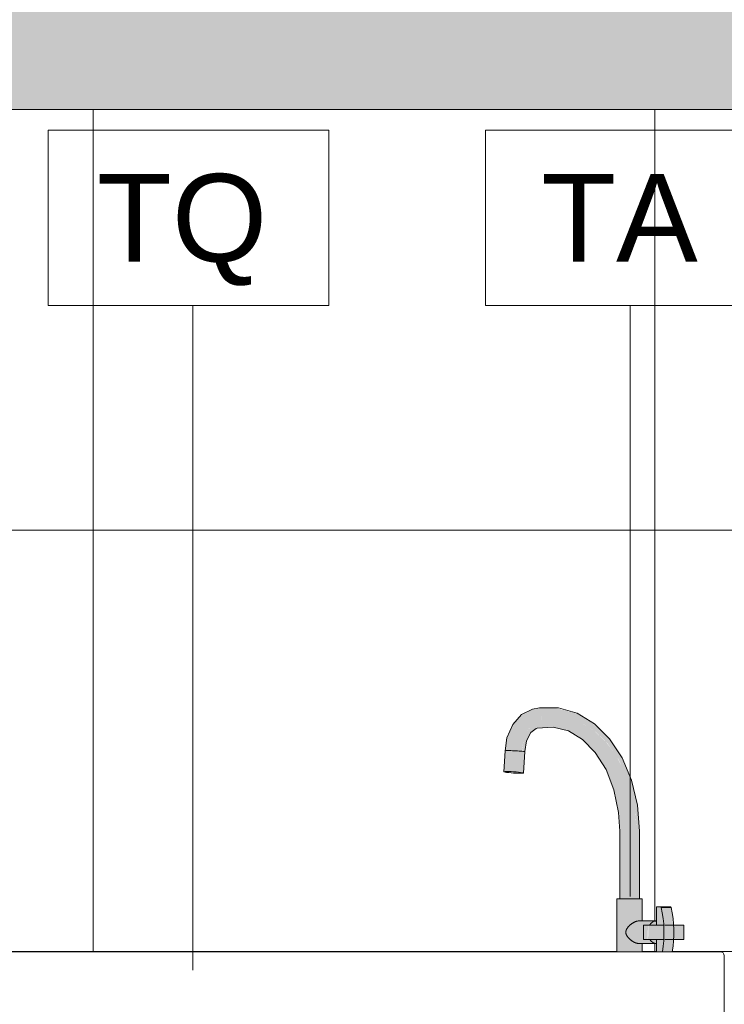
# Model space of a CAD drawing. Header units: metres. Extents: x -9 to 22, y -18.3 to 9.4.
# Tile 53 of 58: x 13.885 to 14.387, y 0.842 to 1.544. Entities that reach past the tile are written whole.
import ezdxf

# ---------------------------------------------------------------- set-up
doc = ezdxf.new("R2010")
doc.units = ezdxf.units.M
for name, color, linetype, lineweight in [('A-ANNO-KEYN', 7, 'Continuous', 9), ('A-WALL-PATT', 7, 'Continuous', 5), ('I-WALL', 7, 'Continuous', 5), ('P-SANR-FIXT', 7, 'Continuous', 5)]:
    doc.layers.add(name, color=color, linetype=linetype, lineweight=lineweight)
doc.styles.add('Arial_2', font='arial.ttf', dxfattribs={"height": 0.0625})

# ---------------------------------------------------------------- blocks, each defined once
blk = doc.blocks.new('TORNEIRA DE MESA_ BICA MÓVEL_ BICA ALTA - 1167_C34_Cromado CR10-2217854-3c')
at = {"layer": 'P-SANR-FIXT', "true_color": 0xf4f4f4}
for points in [[(7.27946, 1.02282), (7.28065, 1.0309), (7.28368, 1.03796), (7.2886, 1.04339), (7.29369, 1.04597), (7.29301, 1.04844), (7.2926, 1.04942), (7.29163, 1.05084), (7.29047, 1.05194), (7.28919, 1.05263), (7.28788, 1.05286), (7.28663, 1.05263), (7.28107, 1.05016), (7.27378, 1.04272), (7.2718, 1.03945), (7.26994, 1.03484), (7.26834, 1.02931), (7.26776, 1.0232), (7.27271, 1.0232), (7.27853, 1.02289)], [(7.36119, 0.96593), (7.36319, 0.96593), (7.36109, 0.98741), (7.35767, 1.00162), (7.35129, 1.01713), (7.34036, 1.03315), (7.32879, 1.04367), (7.3219, 1.04788), (7.318, 1.05), (7.30655, 1.05289), (7.29867, 1.05414), (7.28788, 1.05286), (7.28919, 1.05263), (7.29047, 1.05194), (7.29163, 1.05084), (7.29301, 1.04844), (7.29346, 1.04703), (7.29369, 1.04597), (7.30367, 1.04721), (7.31365, 1.04597), (7.32332, 1.0423), (7.3324, 1.03632), (7.34061, 1.02819), (7.34821, 1.01713), (7.3537, 1.00579), (7.35767, 0.99373), (7.36026, 0.98004), (7.36114, 0.96593)], [(7.28148, 1.02256), (7.28215, 1.02798), (7.28391, 1.03299), (7.28529, 1.03522), (7.28747, 1.03754), (7.2896, 1.03883), (7.29196, 1.04), (7.29308, 1.04165), (7.29357, 1.04318), (7.29374, 1.04419), (7.29346, 1.04585), (7.2882, 1.04318), (7.28349, 1.03752), (7.28065, 1.0309), (7.27963, 1.02281), (7.28085, 1.02268)], [(7.35269, 0.96593), (7.36114, 0.96593), (7.36009, 0.98094), (7.35767, 0.99374), (7.35344, 1.00657), (7.34673, 1.01954), (7.33951, 1.02928), (7.33126, 1.03707), (7.32303, 1.04241), (7.31365, 1.04597), (7.30367, 1.04721), (7.29369, 1.04597), (7.29357, 1.04318), (7.29308, 1.04165), (7.29231, 1.04043), (7.29196, 1.04), (7.29132, 1.03927), (7.29972, 1.04019), (7.31117, 1.038), (7.31893, 1.03413), (7.33126, 1.02264), (7.34036, 1.00755), (7.34436, 0.99776), (7.34728, 0.98577), (7.34943, 0.96593), (7.35124, 0.96593)], [(7.27853, 1.00772), (7.27946, 1.02282), (7.2701, 1.02326), (7.26754, 1.0231), (7.26683, 1.00824), (7.2701, 1.0083), (7.27708, 1.00787)], [(7.28056, 1.00728), (7.28148, 1.02256), (7.27946, 1.02282), (7.27853, 1.00772), (7.28033, 1.00741)], [(7.27706, 1.00713), (7.27991, 1.00741), (7.27946, 1.00757), (7.269, 1.00831), (7.26659, 1.00815), (7.2701, 1.00756), (7.27607, 1.00719)], [(7.34982, 0.91772), (7.36114, 0.91772), (7.36109, 0.96593), (7.34919, 0.96593), (7.34943, 0.91772)], [(7.36319, 0.91772), (7.36295, 0.96593), (7.36114, 0.96593), (7.36119, 0.91772), (7.36295, 0.91772)], [(7.34719, 0.88), (7.36255, 0.88), (7.36255, 0.88587), (7.36069, 0.88624), (7.35852, 0.88729), (7.35628, 0.88894), (7.35494, 0.89035), (7.35375, 0.89259), (7.35345, 0.89387), (7.35401, 0.89594), (7.3554, 0.89787), (7.35779, 0.90001), (7.36105, 0.90163), (7.36255, 0.90187), (7.36255, 0.91772), (7.34719, 0.91772), (7.34719, 0.88224)], [(7.37928, 0.88), (7.38042, 0.88776), (7.38042, 0.89977), (7.3787, 0.9115), (7.37817, 0.91202), (7.37538, 0.91202), (7.37538, 0.89877), (7.38036, 0.89877), (7.38036, 0.88877), (7.37538, 0.88877), (7.37538, 0.88), (7.37869, 0.88)], [(7.3787, 0.9115), (7.38571, 0.91167), (7.38538, 0.912), (7.37855, 0.91182), (7.37864, 0.91167)], [(7.35345, 0.89387), (7.36602, 0.89387), (7.36602, 0.89877), (7.37047, 0.89877), (7.37087, 0.89952), (7.37236, 0.90098), (7.37362, 0.90163), (7.37341, 0.90187), (7.36095, 0.90159), (7.35852, 0.90044), (7.35628, 0.8988), (7.35438, 0.89651), (7.3539, 0.89575)], [(7.36602, 0.88877), (7.36885, 0.88877), (7.36885, 0.89877), (7.36602, 0.89877), (7.36602, 0.8918)], [(7.36967, 0.88877), (7.36941, 0.89877), (7.36885, 0.89877), (7.36901, 0.88877), (7.36951, 0.88877)], [(7.36255, 0.88587), (7.37341, 0.88614), (7.37205, 0.88694), (7.37057, 0.88877), (7.36602, 0.88877), (7.36602, 0.89387), (7.35345, 0.89387), (7.35401, 0.8918), (7.3554, 0.88987), (7.35779, 0.88773), (7.36105, 0.8861), (7.36119, 0.88608)]]:
    blk.add_hatch(color=7, dxfattribs=at).paths.add_polyline_path(points)
h = blk.add_hatch(color=7, dxfattribs=at)
h.paths.add_polyline_path([(7.36519, 0.88), (7.36503, 0.88587), (7.36255, 0.88587), (7.36255, 0.88), (7.36511, 0.88)])
h.paths.add_polyline_path([(7.36519, 0.90187), (7.36504, 0.91772), (7.36255, 0.91772), (7.36255, 0.90187), (7.36506, 0.90187)])
h = blk.add_hatch(color=7, dxfattribs=at)
h.paths.add_polyline_path([(7.38577, 0.88), (7.38635, 0.88), (7.38749, 0.88776), (7.38749, 0.89975), (7.38577, 0.9115), (7.3787, 0.9115), (7.38042, 0.89975), (7.3803, 0.88694), (7.37928, 0.88), (7.38395, 0.88)])
h.paths.add_polyline_path([(7.38417, 0.88877), (7.38112, 0.88877), (7.38113, 0.89259), (7.38147, 0.89259), (7.38114, 0.89485), (7.38115, 0.89877), (7.38676, 0.89877), (7.38679, 0.88877)])
h = blk.add_hatch(color=7, dxfattribs=at)
h.paths.add_polyline_path([(7.37733, 0.88877), (7.38036, 0.88877), (7.38022, 0.89877), (7.36967, 0.89877), (7.36967, 0.88877), (7.37682, 0.88877)])
h.paths.add_polyline_path([(7.38417, 0.88877), (7.38417, 0.89877), (7.38115, 0.89851), (7.3812, 0.89443), (7.38147, 0.89259), (7.38113, 0.89259), (7.38112, 0.88877)])
h = blk.add_hatch(color=7, dxfattribs=at)
h.paths.add_polyline_path([(7.37487, 0.88587), (7.37538, 0.88617), (7.37518, 0.88877), (7.37057, 0.88877), (7.37132, 0.88773), (7.37236, 0.88675), (7.37341, 0.88614)])
h.paths.add_polyline_path([(7.37047, 0.89877), (7.37538, 0.8988), (7.37538, 0.90177), (7.37487, 0.90187), (7.37341, 0.90159), (7.37205, 0.9008), (7.37048, 0.8988)])
h = blk.add_hatch(color=7, dxfattribs=at)
h.paths.add_polyline_path([(7.39004, 0.88877), (7.39479, 0.88877), (7.39479, 0.89877), (7.38749, 0.89877), (7.38764, 0.88877)])
h.paths.add_polyline_path([(7.38689, 0.88877), (7.38679, 0.88894), (7.38676, 0.89877), (7.38417, 0.89877), (7.38417, 0.88877)])
at = {"layer": 'P-SANR-FIXT'}
for p, q in [((7.26752, 1.02313), (7.26659, 1.00815)), ((7.28056, 1.00728), (7.28151, 1.02253)), ((7.34919, 0.96593), (7.34919, 0.91772)), ((7.36319, 0.91772), (7.36319, 0.96593)), ((7.34719, 0.91772), (7.34719, 0.88)), ((7.36255, 0.91772), (7.34719, 0.91772)), ((7.36519, 0.91772), (7.36255, 0.91772)), ((7.36519, 0.90187), (7.36519, 0.91772)), ((7.37538, 0.91202), (7.37538, 0.89877)), ((7.37817, 0.91202), (7.37538, 0.91202)), ((7.38524, 0.91202), (7.37817, 0.91202)), ((7.3787, 0.9115), (7.38577, 0.9115)), ((7.37487, 0.90187), (7.36255, 0.90187)), ((7.36602, 0.89877), (7.36885, 0.89877)), ((7.36602, 0.88877), (7.36602, 0.89877)), ((7.36967, 0.89877), (7.36885, 0.89877)), ((7.38047, 0.89877), (7.36967, 0.89877)), ((7.38417, 0.89877), (7.38126, 0.89877)), ((7.38689, 0.89877), (7.38417, 0.89877)), ((7.39479, 0.89877), (7.38762, 0.89877)), ((7.39487, 0.89877), (7.39479, 0.89877)), ((7.39487, 0.88877), (7.39487, 0.89877)), ((7.36255, 0.88587), (7.37487, 0.88587)), ((7.36519, 0.88), (7.36519, 0.88587)), ((7.36885, 0.88877), (7.36602, 0.88877)), ((7.36885, 0.88877), (7.36967, 0.88877)), ((7.36967, 0.88877), (7.38047, 0.88877)), ((7.37538, 0.88877), (7.37538, 0.88)), ((7.38123, 0.88877), (7.38417, 0.88877)), ((7.38417, 0.88877), (7.38692, 0.88877)), ((7.38762, 0.88877), (7.39479, 0.88877)), ((7.39479, 0.88877), (7.39487, 0.88877))]:
    blk.add_line(p, q, dxfattribs=at)
at = {"layer": 'P-SANR-FIXT', "flags": 128}
for points in [[(7.28705, 1.05276), (7.2792, 1.0489), (7.27291, 1.04185), (7.26883, 1.0323), (7.26752, 1.02313)], [(7.36319, 0.96593), (7.36176, 0.98448), (7.35758, 1.00209), (7.35087, 1.01799), (7.34196, 1.03155), (7.33118, 1.0423), (7.31891, 1.04981), (7.3056, 1.05371), (7.2919, 1.05372), (7.28705, 1.05276)], [(7.28151, 1.02253), (7.28282, 1.03026), (7.28595, 1.03606), (7.28956, 1.03889), (7.29043, 1.03918)], [(7.29043, 1.03918), (7.30172, 1.04007), (7.3126, 1.03729), (7.32269, 1.03117), (7.33175, 1.0219), (7.33936, 1.00977), (7.34502, 0.99531), (7.34837, 0.97915), (7.34919, 0.96593)]]:
    blk.add_lwpolyline(points, dxfattribs=at)
at = {"layer": 'P-SANR-FIXT'}
for centre, major_axis, ratio, start_param, end_param in [((7.27358, 1.00772), (-0.00699, 0.00043), 0.061628, 3.928897, 7.07049), ((7.27358, 1.00772), (-0.00699, 0.00043), 0.061628, 0.787304, 2.8817), ((7.27358, 1.00772), (-0.00699, 0.00043), 0.061628, 3.141593, 3.928897), ((7.37817, 0.91122), (0, 0.0008), 0.707107, 5.061455, 6.283185), ((7.38524, 0.91122), (0, 0.0008), 0.707107, 5.061455, 6.038839), ((7.33903, 0.89377), (0, 0.05884), 0.707107, 4.475128, 5.018336), ((7.3461, 0.89377), (0, 0.05884), 0.707107, 4.475128, 5.018336), ((7.37487, 0.89387), (0, 0.008), 0.707107, 6.192096, 7.187385), ((7.37487, 0.89387), (0, 0.008), 0.707107, 2.267417, 3.232682)]:
    blk.add_ellipse(centre, major_axis=major_axis, ratio=ratio, start_param=start_param, end_param=end_param, dxfattribs=at)
for points, knots in [([(7.26752, 1.02313), (7.26752, 1.02316), (7.26771, 1.02322), (7.26867, 1.02327), (7.27042, 1.02327), (7.27267, 1.02321), (7.27514, 1.02311), (7.27754, 1.02297), (7.27889, 1.02287), (7.27946, 1.02282)], [-0.7493836, -0.7493836, -0.7493836, -0.7493836, -0.6666667, -0.5555556, -0.4444444, -0.3333333, -0.2222222, -0.1111111, 0, 0, 0, 0]), ([(7.27946, 1.02282), (7.28033, 1.02275), (7.28117, 1.02265), (7.28144, 1.02257), (7.28148, 1.02256)], [-1, -1, -1, -1, -0.8333333, -0.7777778, -0.7777778, -0.7777778, -0.7777778]), ([(7.36255, 0.90187), (7.36232, 0.90187), (7.36183, 0.90183), (7.36119, 0.90168), (7.36065, 0.90151), (7.36024, 0.90136), (7.35983, 0.90118), (7.35941, 0.90098), (7.35901, 0.90077), (7.35859, 0.90053), (7.35819, 0.90028), (7.35779, 0.90001), (7.3574, 0.89973), (7.35701, 0.89943), (7.3567, 0.89917), (7.35646, 0.89896), (7.35625, 0.89877), (7.35601, 0.89855), (7.35566, 0.8982), (7.35533, 0.89785), (7.35505, 0.89753), (7.3549, 0.89734), (7.35468, 0.89705), (7.35435, 0.8966), (7.35407, 0.89613), (7.35392, 0.89581), (7.35383, 0.89559), (7.35368, 0.89519), (7.35352, 0.8946), (7.35346, 0.89412), (7.35345, 0.89387)], [0, 0, 0, 0, 0.071429, 0.142857, 0.178571, 0.214286, 0.25, 0.285714, 0.321429, 0.357143, 0.392857, 0.428571, 0.464286, 0.5, 0.535714, 0.553571, 0.571429, 0.598214, 0.625, 0.678571, 0.705357, 0.71875, 0.732143, 0.785714, 0.839286, 0.852679, 0.866071, 0.892857, 0.946429, 1, 1, 1, 1]), ([(7.35345, 0.89387), (7.35347, 0.89354), (7.35354, 0.89305), (7.3537, 0.89251), (7.3538, 0.8922), (7.35389, 0.89198), (7.354, 0.89176), (7.35415, 0.89148), (7.35436, 0.89113), (7.35459, 0.8908), (7.35479, 0.89054), (7.35494, 0.89035), (7.35509, 0.89016), (7.3553, 0.88992), (7.35558, 0.88962), (7.35586, 0.88933), (7.3561, 0.8891), (7.35628, 0.88894), (7.35646, 0.88877), (7.3567, 0.88856), (7.35701, 0.8883), (7.3574, 0.88801), (7.35779, 0.88772), (7.35819, 0.88745), (7.35859, 0.8872), (7.35901, 0.88697), (7.35941, 0.88675), (7.35983, 0.88655), (7.36024, 0.88638), (7.36065, 0.88622), (7.36119, 0.88605), (7.36183, 0.88591), (7.36232, 0.88587), (7.36255, 0.88587)], [0, 0, 0, 0, 0.071429, 0.107143, 0.125, 0.142857, 0.160714, 0.178571, 0.214286, 0.25, 0.267857, 0.285714, 0.303571, 0.321429, 0.357143, 0.392857, 0.410714, 0.428571, 0.446429, 0.464286, 0.5, 0.535714, 0.571429, 0.607143, 0.642857, 0.678571, 0.714286, 0.75, 0.785714, 0.821429, 0.857143, 0.928571, 1, 1, 1, 1])]:
    blk.add_open_spline(points, degree=3, knots=knots, dxfattribs=at)
blk.add_open_spline([(7.26754, 1.0231), (7.26753, 1.02311), (7.26752, 1.02312), (7.26752, 1.02313)], degree=3, dxfattribs=at)
blk = doc.blocks.new('TANQUE EM MÁRMORE SINTÉTICO 34L E 1 BATEDOR - TQ_03_Branco Gelo GE17-2860659-3c')
at = {"layer": 'P-SANR-FIXT'}
for p, q in [((7.42059, 0.88), (6.82659, 0.88)), ((7.42359, 0.62), (7.42359, 0.877)), ((6.82853, 0.83), (6.82659, 0.83)), ((7.39262, 0.83), (6.85353, 0.83)), ((7.42059, 0.83), (7.41762, 0.83)), ((6.88406, 0.61049), (6.86082, 0.8211)), ((7.36312, 0.61049), (7.38636, 0.8211)), ((7.35191, 0.77545), (6.89526, 0.77545))]:
    blk.add_line(p, q, dxfattribs=at)
for centre, radius, start, end in [((6.82659, 0.877), 0.003, 90, 165), ((7.42059, 0.877), 0.003, 0, 90), ((6.82659, 0.833), 0.003, 185.11918, 270), ((6.85088, 0.82), 0.01, 6.29712, 73.7612), ((7.3963, 0.82), 0.01, 113.08122, 173.70288), ((7.42059, 0.833), 0.003, 270, 0), ((6.86368, 0.62194), 0.04014, 183.57016, 208.07479), ((7.38349, 0.62194), 0.04014, 328.44748, 357.23515), ((6.93086, 0.61178), 0.04682, 181.57196, 236.37977), ((7.31632, 0.61178), 0.04682, 303.62023, 358.42804), ((6.86368, 0.62194), 0.04014, 255.26017, 257.49748), ((7.1237, 1.80092), 1.24746, 257.56079, 259.89991), ((7.12348, 1.80092), 1.24746, 280.10009, 282.43921), ((7.38349, 0.62194), 0.04014, 282.50252, 283.1652), ((6.93221, 0.61844), 0.05317, 239.14899, 254.39139), ((7.31497, 0.61844), 0.05317, 285.60861, 300.85101), ((7.12359, 1.78636), 1.23636, 260.42331, 266.76855), ((7.12359, 1.78636), 1.23636, 273.16166, 279.57669), ((7.06072, 0.56948), 0.0188, 248.71179, 288.22438), ((7.06072, 0.56948), 0.0188, 248.71179, 288.22438), ((7.07368, 0.5371), 0.01615, 96.01137, 115.98863), ((7.07368, 0.5371), 0.01615, 96.01137, 115.98863), ((7.12219, 1.52929), 0.97741, 267.05588, 269.22063), ((7.12219, 1.52929), 0.97741, 267.05588, 269.22063), ((7.12219, 1.52929), 0.97741, 270.756, 272.94412), ((7.12219, 1.52929), 0.97741, 270.756, 272.94412), ((7.17199, 0.53702), 0.01615, 64.01137, 88.59374), ((7.17199, 0.53702), 0.01615, 64.01137, 88.59374), ((7.18495, 0.5694), 0.0188, 251.77562, 291.28821), ((7.18495, 0.5694), 0.0188, 251.77562, 291.28821)]:
    blk.add_arc(centre, radius, start, end, dxfattribs=at)
blk = doc.blocks.new('Identificador de nota-chave - Número da nota-chave - Enquadrada-2426861-3c')
at = {"layer": 'A-ANNO-KEYN'}
for p, q in [((7.51924, 1.3404), (7.51924, 1.4654)), ((7.51924, 1.4654), (7.71924, 1.4654)), ((7.71924, 1.4654), (7.71924, 1.3404)), ((7.51924, 1.3404), (7.71924, 1.3404))]:
    blk.add_line(p, q, dxfattribs=at)

msp = doc.modelspace()

# ---------------------------------------------------------------- hatches: boundary and pattern name
at = {"layer": 'A-WALL-PATT', "true_color": 0x808080}
h = msp.add_hatch(dxfattribs=at)
h.set_pattern_fill('FP_15', color=8, style=0, pattern_type=2)
h.set_pattern_definition([(0, (14.7372, 0.58), (0, 0.3), []), (90, (14.7372, 0.58), (-0.4, 2e-17), [])])
h.paths.add_polyline_path([(13.7889, -0.02), (15.1348, -0.02), (15.1348, 0.08), (15.1368, 0.08), (15.1368, 1.48), (13.1368, 1.48), (13.1368, 0.95), (13.7869, 0.95), (13.7869, 0.87778), (13.78768, 0.87912), (13.78902, 0.8799), (13.7898, 0.88), (14.3104, 0.88), (14.3104, 0.91772), (14.3124, 0.91772), (14.3124, 0.96593), (14.31025, 0.98731), (14.30704, 0.9996), (14.30279, 1.00933), (14.29447, 1.02264), (14.28119, 1.03486), (14.27295, 1.03835), (14.26293, 1.04019), (14.25278, 1.03882), (14.25125, 1.03796), (14.25002, 1.03706), (14.2485, 1.03522), (14.24689, 1.03233), (14.24526, 1.02718), (14.24469, 1.02256), (14.24353, 1.00741), (14.24353, 1.00719), (14.2368, 1.00734), (14.23062, 1.00797), (14.22981, 1.00833), (14.23128, 1.02718), (14.232, 1.03114), (14.23436, 1.03797), (14.23555, 1.0407), (14.2378, 1.04384), (14.24428, 1.05016), (14.25, 1.05266), (14.25484, 1.05331), (14.26203, 1.05415), (14.27227, 1.05231), (14.28121, 1.05), (14.28773, 1.04639), (14.29314, 1.04264), (14.30382, 1.03279), (14.3145, 1.01713), (14.32088, 1.0016), (14.3244, 0.98634), (14.3264, 0.96593), (14.3264, 0.91772), (14.3284, 0.91772), (14.3284, 0.90187), (14.33859, 0.90215), (14.33859, 0.91202), (14.34165, 0.91176), (14.34176, 0.912), (14.34883, 0.91182), (14.34898, 0.9115), (14.35084, 0.89877), (14.35806, 0.89877), (14.358, 0.88877), (14.3507, 0.88877), (14.3507, 0.88776), (14.34956, 0.88), (14.38457, 0.8799), (14.38592, 0.87912), (14.3867, 0.87778), (14.3868, 0.877), (14.3868, 0.62), (14.38494, 0.60972), (14.38083, 0.60066), (14.38083, 0.53), (14.35583, 0.53), (14.35583, 0.5829), (14.35539, 0.58275), (14.33047, 0.57751), (14.30545, 0.57279), (14.29915, 0.56958), (14.29249, 0.56723), (14.22395, 0.55763), (14.15369, 0.55154), (14.15082, 0.55079), (14.14651, 0.55067), (14.14134, 0.55188), (14.13903, 0.55272), (14.1356, 0.55317), (14.1015, 0.55221), (14.1015, 0.53221), (14.1065, 0.52721), (14.1032, 0.52391), (14.10745, 0.52065), (14.11211, 0.51455), (14.11501, 0.50756), (14.116, 0.5), (14.11501, 0.49244), (14.11209, 0.4854), (14.10745, 0.47935), (14.1057, 0.47801), (14.1065, 0.47721), (14.1015, 0.47221), (14.1065, 0.46721), (14.1015, 0.46221), (14.1065, 0.45721), (14.1015, 0.45221), (14.1065, 0.44721), (14.1015, 0.44221), (14.1065, 0.43721), (14.1015, 0.43221), (14.1065, 0.42721), (14.1015, 0.42221), (14.1065, 0.41721), (14.1015, 0.41221), (14.1065, 0.40721), (14.1015, 0.40221), (14.1065, 0.39721), (14.1015, 0.39221), (14.1065, 0.38721), (14.1015, 0.38221), (14.1065, 0.37721), (14.1015, 0.37221), (14.1065, 0.36721), (14.1015, 0.36221), (14.1065, 0.35721), (14.1015, 0.35221), (14.1065, 0.34721), (14.10167, 0.34203), (14.106, 0.33771), (14.10436, 0.3332), (14.1015, 0.32905), (14.09811, 0.326), (14.09386, 0.32374), (14.0892, 0.32258), (14.0844, 0.32258), (14.07974, 0.32374), (14.0755, 0.326), (14.07193, 0.32921), (14.06925, 0.3332), (14.06761, 0.33771), (14.07193, 0.34239), (14.06711, 0.34721), (14.07211, 0.35221), (14.06711, 0.35721), (14.07211, 0.36221), (14.06711, 0.36721), (14.07211, 0.37221), (14.06711, 0.37721), (14.07211, 0.38221), (14.06711, 0.38721), (14.07211, 0.39221), (14.06711, 0.39721), (14.07211, 0.40221), (14.06711, 0.40721), (14.07211, 0.41221), (14.06711, 0.41721), (14.07211, 0.42221), (14.06711, 0.42721), (14.07211, 0.43221), (14.06711, 0.43721), (14.07211, 0.44221), (14.06711, 0.44721), (14.07211, 0.45221), (14.06711, 0.45721), (14.07211, 0.46221), (14.06711, 0.46721), (14.07211, 0.47221), (14.06729, 0.47739), (14.06791, 0.47801), (14.06616, 0.47935), (14.0615, 0.48545), (14.0586, 0.49244), (14.0576, 0.5), (14.0586, 0.50756), (14.06151, 0.5146), (14.06616, 0.52065), (14.07041, 0.52391), (14.06711, 0.52721), (14.07211, 0.53232), (14.07211, 0.55221), (14.07211, 0.55222), (14.0352, 0.55317), (14.03244, 0.55263), (14.02981, 0.55163), (14.02559, 0.55076), (14.02128, 0.55087), (14.0171, 0.55197), (13.94889, 0.55771), (13.88111, 0.56723), (13.87444, 0.56958), (13.86815, 0.57279), (13.84312, 0.57751), (13.81674, 0.58328), (13.81674, 0.53), (13.79174, 0.53), (13.79174, 0.60317), (13.78865, 0.60972), (13.7869, 0.61945), (13.7869, 0.08), (13.7889, 0.08)])
h.paths.add_polyline_path([(14.7668, 0.8654), (14.75785, 0.86658), (14.7495, 0.87004), (14.74234, 0.87553), (14.73684, 0.8827), (14.73338, 0.89104), (14.7322, 0.9), (14.73338, 0.90896), (14.73684, 0.9173), (14.74234, 0.92447), (14.7495, 0.92996), (14.75785, 0.93342), (14.7668, 0.9346), (14.77576, 0.93342), (14.78472, 0.92949), (14.79189, 0.92365), (14.79677, 0.9173), (14.80022, 0.90896), (14.8014, 0.9), (14.80022, 0.89104), (14.79677, 0.8827), (14.79127, 0.87553), (14.7841, 0.87004), (14.77576, 0.86658)])
h.paths.add_polyline_path([(14.3284, 0.88), (14.33859, 0.88), (14.33859, 0.88596), (14.33662, 0.88587), (14.3284, 0.88587), (14.3284, 0.88224)])
h.paths.add_polyline_path([(14.9368, 1.02059), (14.89735, 1.02059), (14.89735, 1.14), (14.97625, 1.14), (14.97625, 1.02059), (14.94961, 1.02059)])
h.paths.add_polyline_path([(14.5847, 1.05509), (14.57865, 1.05636), (14.5731, 1.05908), (14.56839, 1.06308), (14.56481, 1.06811), (14.56256, 1.07387), (14.5618, 1.08), (14.56233, 1.08511), (14.56388, 1.09), (14.56641, 1.09447), (14.56979, 1.09833), (14.56979, 1.14909), (14.57038, 1.15074), (14.57124, 1.15166), (14.57404, 1.1533), (14.57804, 1.15455), (14.58285, 1.15529), (14.58293, 1.15723), (14.58356, 1.15857), (14.58524, 1.15984), (14.58733, 1.16012), (14.58928, 1.15931), (14.59004, 1.15857), (14.59075, 1.15643), (14.59075, 1.15529), (14.5949, 1.15469), (14.59904, 1.15351), (14.60203, 1.15192), (14.60301, 1.15101), (14.6036, 1.15006), (14.6038, 1.14909), (14.6038, 1.09833), (14.60778, 1.0936), (14.61047, 1.08804), (14.61172, 1.08198), (14.61144, 1.07581), (14.60966, 1.0699), (14.60649, 1.0646), (14.60211, 1.06024), (14.5968, 1.05709), (14.59087, 1.05533)])
h.paths.add_polyline_path([(14.92667, 1.0597), (14.92767, 1.05997), (14.92841, 1.0607), (14.92864, 1.06198), (14.92841, 1.0627), (14.92767, 1.06344), (14.92667, 1.0637), (14.92567, 1.06344), (14.92494, 1.0627), (14.92467, 1.0617), (14.92494, 1.0607), (14.92567, 1.05997), (14.92617, 1.05977)])
h.paths.add_polyline_path([(14.94692, 1.0597), (14.94792, 1.05997), (14.94866, 1.0607), (14.94892, 1.0617), (14.94866, 1.0627), (14.94792, 1.06344), (14.94692, 1.0637), (14.94592, 1.06344), (14.94513, 1.06256), (14.94492, 1.0617), (14.94519, 1.0607), (14.94592, 1.05997), (14.94641, 1.05977)])
h.paths.add_polyline_path([(14.9368, 1.06198), (14.9378, 1.06224), (14.93859, 1.06312), (14.9388, 1.06398), (14.93853, 1.06498), (14.9378, 1.06571), (14.9368, 1.06598), (14.9358, 1.06571), (14.93507, 1.06498), (14.9348, 1.06398), (14.93507, 1.06298), (14.9358, 1.06224), (14.93628, 1.06204)])
h.paths.add_polyline_path([(14.92667, 1.0963), (14.92767, 1.09656), (14.92841, 1.0973), (14.92864, 1.09857), (14.92841, 1.0993), (14.92767, 1.10003), (14.92667, 1.1003), (14.92567, 1.10003), (14.92494, 1.0993), (14.92467, 1.0983), (14.92494, 1.0973), (14.92567, 1.09656), (14.92617, 1.09636)])
h.paths.add_polyline_path([(14.94692, 1.0963), (14.94792, 1.09656), (14.94866, 1.0973), (14.94892, 1.0983), (14.94866, 1.0993), (14.94792, 1.10003), (14.94692, 1.1003), (14.94592, 1.10003), (14.94513, 1.09916), (14.94492, 1.0983), (14.94519, 1.0973), (14.94592, 1.09656), (14.94641, 1.09637)])
h.paths.add_polyline_path([(14.9368, 1.09857), (14.9378, 1.09884), (14.93859, 1.09971), (14.9388, 1.10057), (14.93853, 1.10157), (14.9378, 1.1023), (14.9368, 1.10257), (14.9358, 1.1023), (14.93507, 1.10157), (14.9348, 1.10057), (14.93507, 1.09957), (14.9358, 1.09884), (14.93628, 1.09864)])
at = {"layer": 'I-WALL', "true_color": 0xdbcc9e}
h = msp.add_hatch(color=9, dxfattribs=at)
h.paths.add_polyline_path([(14.13684, 1.48), (15.1368, 1.48), (15.1368, 2.53), (13.1368, 2.53), (13.1368, 1.48)])
h.paths.add_polyline_path([(14.587, 2.06), (14.57665, 2.06136), (14.567, 2.06536), (14.55871, 2.07172), (14.55236, 2.08), (14.54836, 2.08965), (14.547, 2.1), (14.54836, 2.11035), (14.55236, 2.12), (14.55871, 2.12828), (14.567, 2.13464), (14.57665, 2.13864), (14.587, 2.14), (14.59735, 2.13864), (14.607, 2.13464), (14.61528, 2.12828), (14.62164, 2.12), (14.62564, 2.11035), (14.627, 2.1), (14.62564, 2.08965), (14.62164, 2.08), (14.61528, 2.07172), (14.607, 2.06536), (14.59735, 2.06136)])
h.paths.add_polyline_path([(14.187, 2.06), (14.17665, 2.06136), (14.167, 2.06536), (14.15871, 2.07172), (14.15236, 2.08), (14.14836, 2.08965), (14.147, 2.1), (14.14836, 2.11035), (14.15236, 2.12), (14.15871, 2.12828), (14.167, 2.13464), (14.17665, 2.13864), (14.187, 2.14), (14.19735, 2.13864), (14.207, 2.13464), (14.21528, 2.12828), (14.22164, 2.12), (14.22564, 2.11035), (14.227, 2.1), (14.22564, 2.08965), (14.22164, 2.08), (14.21528, 2.07172), (14.207, 2.06536), (14.19735, 2.06136)])

# ---------------------------------------------------------------- linework, layer by layer
at = {"layer": 'A-ANNO-KEYN'}
for p, q in [((14.00844, 0.86683), (14.00844, 1.3404)), ((14.31979, 0.91931), (14.31979, 1.3404))]:
    msp.add_line(p, q, dxfattribs=at)
at = {"layer": 'I-WALL'}
msp.add_line((13.1368, 1.48), (15.1368, 1.48), dxfattribs=at)

# ---------------------------------------------------------------- block references
at = {"layer": 'A-ANNO-KEYN'}
for p in [(6.38607, 0), (6.69742, 0)]:
    msp.add_blockref('Identificador de nota-chave - Número da nota-chave - Enquadrada-2426861-3c', p, dxfattribs=at)
at = {"layer": 'P-SANR-FIXT'}
for name in ['TORNEIRA DE MESA_ BICA MÓVEL_ BICA ALTA - 1167_C34_Cromado CR10-2217854-3c', 'TANQUE EM MÁRMORE SINTÉTICO 34L E 1 BATEDOR - TQ_03_Branco Gelo GE17-2860659-3c']:
    msp.add_blockref(name, (6.96321, 0), dxfattribs=at)

# ---------------------------------------------------------------- texts
at = {"layer": 'A-ANNO-KEYN', "char_height": 0.0625, "attachment_point": 1, "style": 'Arial_2'}
for s, insert, width in [('TQ', (13.94016, 1.43408), 0.1483122), ('TA', (14.25638, 1.43408), 0.1362869)]:
    msp.add_mtext(s, dxfattribs=dict(at, insert=insert, width=width))

doc.saveas('drawing.dxf')
